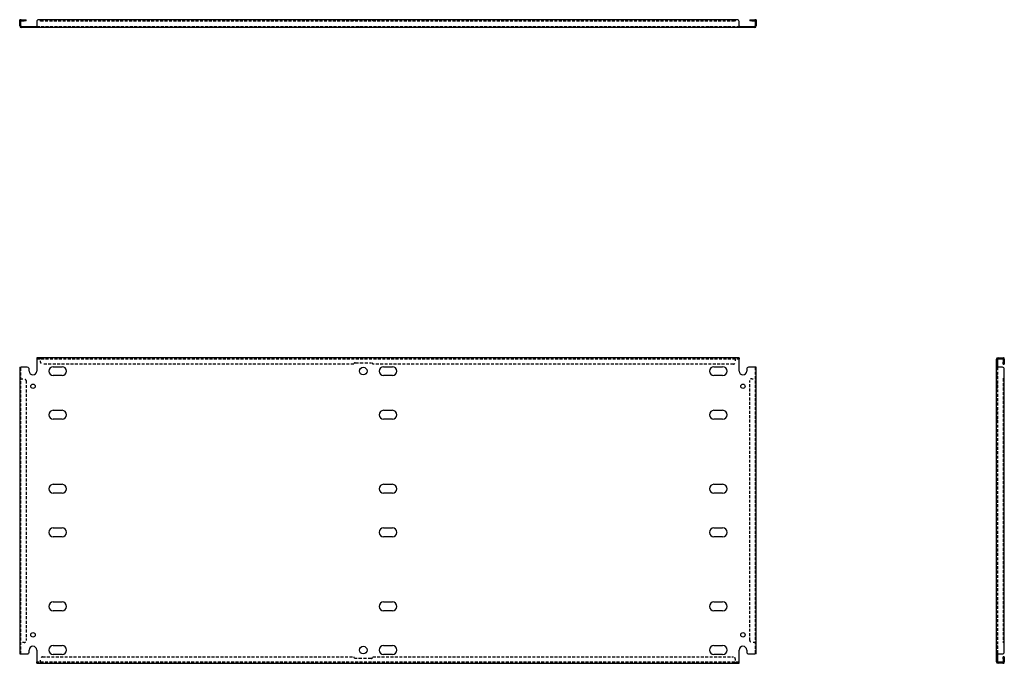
# Model space of a CAD drawing. Header units: inches. Extents: x 13 to 336, y 24 to 153.
# Tile 1 of 2: x 13 to 78, y 24 to 66. Entities that reach past the tile are written whole.
import ezdxf

# ---------------------------------------------------------------- set-up
doc = ezdxf.new("R2010")
doc.units = ezdxf.units.IN
doc.header["$MEASUREMENT"] = 0
doc.linetypes.add('DASHED_SPACE', pattern=[0.2067, 0.1654, -0.0413])
doc.layers.add('Hidden Edges(ANSI)', color=7, linetype='DASHED_SPACE', lineweight=25)
doc.layers.add('Visible Edges(ANSI)', color=7, linetype='Continuous', lineweight=25)

msp = doc.modelspace()

# ---------------------------------------------------------------- linework, layer by layer
at = {"layer": 'Hidden Edges(ANSI)', "ltscale": 0.129419}
for p, q in [((13.321, 66.138), (13.253, 66.138)), ((35.253, 66.237), (35.253, 66.169)), ((36.503, 66.169), (36.503, 66.237)), ((61.685, 66.138), (61.753, 66.138)), ((13.983, 65.725), (13.983, 65.793)), ((14.273, 65.725), (14.273, 65.793)), ((15.172, 65.725), (15.172, 65.793)), ((16.334, 65.725), (16.334, 65.793)), ((35.628, 65.725), (35.628, 65.793)), ((36.128, 65.725), (36.128, 65.793)), ((36.922, 65.725), (36.922, 65.793)), ((38.084, 65.725), (38.084, 65.793)), ((58.672, 65.725), (58.672, 65.793)), ((59.834, 65.725), (59.834, 65.793)), ((60.733, 65.793), (60.733, 65.725)), ((61.023, 65.793), (61.023, 65.725)), ((14.628, 43.897), (14.628, 43.965)), ((14.628, 43.897), (14.628, 43.965)), ((60.378, 43.897), (60.378, 43.965)), ((60.378, 43.897), (60.378, 43.965)), ((77.992, 43.897), (77.992, 43.965)), ((78.092, 43.641), (78.024, 43.641)), ((77.58, 43.38), (77.648, 43.38)), ((77.648, 42.84), (77.58, 42.84)), ((77.58, 42.8), (77.648, 42.8)), ((13.321, 42.59), (13.253, 42.59)), ((13.321, 42.59), (13.253, 42.59)), ((61.685, 42.59), (61.753, 42.59)), ((61.685, 42.59), (61.753, 42.59)), ((77.648, 42.235), (77.58, 42.235)), ((77.648, 41.945), (77.58, 41.945)), ((77.58, 40.505), (77.648, 40.505)), ((77.58, 39.925), (77.648, 39.925)), ((77.58, 35.63), (77.648, 35.63)), ((77.58, 35.05), (77.648, 35.05)), ((77.58, 32.755), (77.648, 32.755)), ((77.58, 32.175), (77.648, 32.175)), ((77.58, 27.88), (77.648, 27.88)), ((77.58, 27.3), (77.648, 27.3)), ((77.58, 25.86), (77.648, 25.86)), ((77.58, 25.57), (77.648, 25.57)), ((13.321, 25.215), (13.253, 25.215)), ((13.321, 25.215), (13.253, 25.215)), ((61.685, 25.215), (61.753, 25.215)), ((61.685, 25.215), (61.753, 25.215)), ((77.58, 25.005), (77.648, 25.005)), ((77.58, 24.965), (77.648, 24.965)), ((77.58, 24.425), (77.648, 24.425)), ((78.092, 24.165), (78.024, 24.165)), ((14.628, 23.908), (14.628, 23.84)), ((14.628, 23.908), (14.628, 23.84)), ((60.378, 23.908), (60.378, 23.84)), ((60.378, 23.908), (60.378, 23.84)), ((77.992, 23.908), (77.992, 23.84))]:
    msp.add_line(p, q, dxfattribs=at)
at = {"layer": 'Hidden Edges(ANSI)', "ltscale": 1.158823}
msp.add_line((14.628, 66.169), (60.378, 66.169), dxfattribs=at)
at = {"layer": 'Hidden Edges(ANSI)', "ltscale": 1.159348}
for p, q in [((14.378, 65.793), (60.628, 65.793)), ((14.378, 43.897), (60.628, 43.897)), ((60.628, 23.908), (14.378, 23.908))]:
    msp.add_line(p, q, dxfattribs=at)
at = {"layer": 'Hidden Edges(ANSI)', "ltscale": 0.092649}
for p, q in [((14.628, 43.897), (14.628, 43.866)), ((60.378, 43.897), (60.378, 43.866)), ((13.321, 42.59), (13.352, 42.59)), ((61.685, 42.59), (61.654, 42.59)), ((13.321, 25.215), (13.352, 25.215)), ((61.685, 25.215), (61.654, 25.215)), ((14.628, 23.908), (14.628, 23.939)), ((60.378, 23.908), (60.378, 23.939))]:
    msp.add_line(p, q, dxfattribs=at)
at = {"layer": 'Hidden Edges(ANSI)', "ltscale": 0.369411}
for p, q in [((14.628, 43.672), (14.628, 43.866)), ((60.378, 43.866), (60.378, 43.672)), ((13.352, 42.59), (13.546, 42.59)), ((61.46, 42.59), (61.654, 42.59)), ((13.546, 25.215), (13.352, 25.215)), ((61.654, 25.215), (61.46, 25.215)), ((14.628, 23.939), (14.628, 24.133)), ((60.378, 24.133), (60.378, 23.939))]:
    msp.add_line(p, q, dxfattribs=at)
at = {"layer": 'Hidden Edges(ANSI)', "ltscale": 1.166795}
for p, q in [((35.253, 43.547), (14.753, 43.547)), ((14.753, 24.258), (35.253, 24.258))]:
    msp.add_line(p, q, dxfattribs=at)
at = {"layer": 'Hidden Edges(ANSI)', "ltscale": 1.28568}
for p, q in [((35.346, 43.641), (36.409, 43.641)), ((36.409, 24.165), (35.346, 24.165))]:
    msp.add_line(p, q, dxfattribs=at)
at = {"layer": 'Hidden Edges(ANSI)', "ltscale": 1.160614}
for p, q in [((60.253, 43.547), (36.503, 43.547)), ((36.503, 24.258), (60.253, 24.258))]:
    msp.add_line(p, q, dxfattribs=at)
at = {"layer": 'Hidden Edges(ANSI)', "ltscale": 1.155898}
for p, q in [((13.321, 24.465), (13.321, 43.34)), ((61.685, 43.34), (61.685, 24.465)), ((77.648, 43.34), (77.648, 24.465))]:
    msp.add_line(p, q, dxfattribs=at)
at = {"layer": 'Hidden Edges(ANSI)', "ltscale": 1.166895}
for p, q in [((13.671, 42.465), (13.671, 25.34)), ((61.335, 25.34), (61.335, 42.465))]:
    msp.add_line(p, q, dxfattribs=at)
at = {"layer": 'Hidden Edges(ANSI)', "ltscale": 1.167486}
msp.add_line((78.024, 42.59), (78.024, 25.215), dxfattribs=at)
at = {"layer": 'Hidden Edges(ANSI)', "ltscale": 0.236041}
for centre, start, end in [((13.352, 66.138), 108.24804, 180), ((61.654, 66.138), 0, 71.75196), ((77.993, 43.866), 18.24804, 90), ((77.993, 23.939), 270, 341.75196)]:
    msp.add_arc(centre, 0.099, start, end, dxfattribs=at)
at = {"layer": 'Hidden Edges(ANSI)', "ltscale": 0.373886}
for centre, start, end in [((14.753, 43.672), 180, 270), ((60.253, 43.672), 270, 0), ((13.546, 42.465), 0, 90), ((61.46, 42.465), 90, 180), ((13.546, 25.34), 270, 0), ((61.46, 25.34), 180, 270), ((14.753, 24.133), 90, 180), ((60.253, 24.133), 0, 90)]:
    msp.add_arc(centre, 0.125, start, end, dxfattribs=at)
at = {"layer": 'Hidden Edges(ANSI)', "ltscale": 0.279642}
for centre, start, end in [((35.346, 43.547), 90, 180), ((36.409, 43.547), 0, 90), ((35.346, 24.258), 180, 270), ((36.409, 24.258), 270, 0)]:
    msp.add_arc(centre, 0.0935, start, end, dxfattribs=at)
at = {"layer": 'Visible Edges(ANSI)'}
for p, q in [((13.253, 66.112), (13.253, 66.237)), ((13.321, 66.237), (13.253, 66.237)), ((13.321, 66.237), (13.321, 66.112)), ((13.352, 66.237), (13.546, 66.237)), ((13.352, 66.169), (13.546, 66.169)), ((13.546, 66.237), (13.671, 66.237)), ((13.671, 66.169), (13.546, 66.169)), ((13.671, 66.169), (13.671, 66.237)), ((14.628, 66.237), (14.503, 66.237)), ((60.378, 66.237), (14.628, 66.237)), ((14.628, 66.138), (14.628, 66.237)), ((14.628, 66.237), (14.628, 66.138)), ((14.628, 66.138), (14.628, 66.138)), ((14.628, 66.138), (14.628, 66.138)), ((60.378, 66.237), (60.378, 66.138)), ((60.378, 66.237), (60.378, 66.138)), ((60.503, 66.237), (60.378, 66.237)), ((60.378, 66.138), (60.378, 66.138)), ((60.378, 66.138), (60.378, 66.138)), ((61.335, 66.237), (61.46, 66.237)), ((61.335, 66.237), (61.335, 66.169)), ((61.46, 66.169), (61.335, 66.169)), ((61.46, 66.237), (61.654, 66.237)), ((61.46, 66.169), (61.654, 66.169)), ((61.685, 66.112), (61.685, 66.237)), ((61.753, 66.237), (61.685, 66.237)), ((61.753, 66.237), (61.753, 66.112)), ((13.253, 65.824), (13.253, 66.112)), ((13.321, 65.824), (13.321, 66.112)), ((13.352, 65.793), (13.753, 65.793)), ((13.753, 65.725), (13.352, 65.725)), ((13.753, 65.793), (13.878, 65.793)), ((13.878, 65.725), (13.753, 65.725)), ((13.878, 65.725), (13.878, 65.793)), ((13.878, 65.793), (14.378, 65.793)), ((14.378, 65.725), (13.878, 65.725)), ((14.378, 66.112), (14.378, 65.824)), ((14.378, 65.824), (14.378, 65.725)), ((60.628, 65.725), (14.378, 65.725)), ((60.628, 65.824), (60.628, 66.112)), ((60.628, 65.824), (60.628, 65.725)), ((60.628, 65.793), (61.128, 65.793)), ((61.128, 65.725), (60.628, 65.725)), ((61.128, 65.793), (61.253, 65.793)), ((61.128, 65.793), (61.128, 65.725)), ((61.253, 65.725), (61.128, 65.725)), ((61.253, 65.793), (61.654, 65.793)), ((61.654, 65.725), (61.253, 65.725)), ((61.685, 66.112), (61.685, 65.824)), ((61.753, 66.112), (61.753, 65.824)), ((60.628, 43.965), (14.378, 43.965)), ((14.378, 43.965), (14.378, 43.866)), ((14.378, 43.866), (14.378, 43.09)), ((60.628, 43.965), (60.628, 43.866)), ((60.628, 43.09), (60.628, 43.866)), ((77.58, 43.34), (77.58, 43.866)), ((77.648, 43.866), (77.648, 43.34)), ((77.679, 43.965), (77.967, 43.965)), ((77.679, 43.897), (77.967, 43.897)), ((77.967, 43.965), (78.092, 43.965)), ((78.092, 43.897), (77.967, 43.897)), ((78.024, 43.866), (78.024, 43.672)), ((78.024, 43.547), (78.024, 43.672)), ((78.024, 43.547), (78.092, 43.547)), ((78.092, 43.897), (78.092, 43.965)), ((78.092, 43.866), (78.092, 43.672)), ((78.092, 43.672), (78.092, 43.547)), ((13.253, 43.34), (13.352, 43.34)), ((13.253, 43.34), (13.253, 24.465)), ((13.753, 43.34), (13.352, 43.34)), ((13.878, 43.09), (13.878, 43.215)), ((15.462, 43.38), (16.044, 43.38)), ((16.044, 42.8), (15.462, 42.8)), ((37.212, 43.38), (37.794, 43.38)), ((37.794, 42.8), (37.212, 42.8)), ((58.962, 43.38), (59.544, 43.38)), ((59.544, 42.8), (58.962, 42.8)), ((61.128, 43.215), (61.128, 43.09)), ((61.654, 43.34), (61.253, 43.34)), ((61.753, 43.34), (61.654, 43.34)), ((61.753, 24.465), (61.753, 43.34)), ((77.58, 24.465), (77.58, 43.34)), ((77.679, 43.34), (77.58, 43.34)), ((77.967, 43.34), (77.679, 43.34)), ((78.092, 42.59), (78.092, 43.215)), ((77.992, 42.59), (77.992, 42.59)), ((77.992, 42.59), (78.092, 42.59)), ((77.993, 42.59), (77.992, 42.59)), ((78.092, 42.59), (77.993, 42.59)), ((78.092, 25.215), (78.092, 42.59)), ((15.462, 40.505), (16.044, 40.505)), ((37.212, 40.505), (37.794, 40.505)), ((58.962, 40.505), (59.544, 40.505)), ((16.044, 39.925), (15.462, 39.925)), ((37.794, 39.925), (37.212, 39.925)), ((59.544, 39.925), (58.962, 39.925)), ((15.462, 35.63), (16.044, 35.63)), ((16.044, 35.05), (15.462, 35.05)), ((37.212, 35.63), (37.794, 35.63)), ((37.794, 35.05), (37.212, 35.05)), ((58.962, 35.63), (59.544, 35.63)), ((59.544, 35.05), (58.962, 35.05)), ((15.462, 32.755), (16.044, 32.755)), ((37.212, 32.755), (37.794, 32.755)), ((58.962, 32.755), (59.544, 32.755)), ((16.044, 32.175), (15.462, 32.175)), ((37.794, 32.175), (37.212, 32.175)), ((59.544, 32.175), (58.962, 32.175)), ((15.462, 27.88), (16.044, 27.88)), ((16.044, 27.3), (15.462, 27.3)), ((37.212, 27.88), (37.794, 27.88)), ((37.794, 27.3), (37.212, 27.3)), ((58.962, 27.88), (59.544, 27.88)), ((59.544, 27.3), (58.962, 27.3)), ((13.878, 24.59), (13.878, 24.715)), ((14.378, 24.715), (14.378, 23.939)), ((15.462, 25.005), (16.044, 25.005)), ((37.212, 25.005), (37.794, 25.005)), ((58.962, 25.005), (59.544, 25.005)), ((60.628, 23.939), (60.628, 24.715)), ((61.128, 24.715), (61.128, 24.59)), ((78.092, 25.215), (77.992, 25.215)), ((77.992, 25.215), (77.992, 25.215)), ((77.992, 25.215), (77.993, 25.215)), ((78.092, 25.215), (77.993, 25.215)), ((78.092, 24.59), (78.092, 25.215)), ((13.253, 24.465), (13.352, 24.465)), ((13.352, 24.465), (13.753, 24.465)), ((16.044, 24.425), (15.462, 24.425)), ((37.794, 24.425), (37.212, 24.425)), ((59.544, 24.425), (58.962, 24.425)), ((61.253, 24.465), (61.654, 24.465)), ((61.753, 24.465), (61.654, 24.465)), ((77.679, 24.465), (77.58, 24.465)), ((77.58, 23.939), (77.58, 24.465)), ((77.648, 24.465), (77.648, 23.939)), ((77.679, 24.465), (77.967, 24.465)), ((78.024, 24.133), (78.024, 24.258)), ((78.092, 24.258), (78.024, 24.258)), ((78.024, 24.133), (78.024, 23.939)), ((78.092, 24.258), (78.092, 24.133)), ((78.092, 24.133), (78.092, 23.939)), ((14.378, 23.84), (14.378, 23.939)), ((14.378, 23.84), (60.628, 23.84)), ((60.628, 23.84), (60.628, 23.939)), ((77.967, 23.908), (77.679, 23.908)), ((77.967, 23.84), (77.679, 23.84)), ((77.967, 23.908), (78.092, 23.908)), ((78.092, 23.84), (77.967, 23.84)), ((78.092, 23.84), (78.092, 23.908))]:
    msp.add_line(p, q, dxfattribs=at)
for centre, radius in [((35.878, 43.09), 0.25), ((14.128, 42.09), 0.145), ((60.878, 42.09), 0.145), ((14.128, 25.715), 0.145), ((60.878, 25.715), 0.145), ((35.878, 24.715), 0.25)]:
    msp.add_circle(centre, radius, dxfattribs=at)
for centre, radius, start, end in [((13.352, 66.138), 0.099, 90, 108.24804), ((13.352, 66.138), 0.031, 90, 180), ((14.503, 66.112), 0.125, 90, 180), ((60.503, 66.112), 0.125, 0, 90), ((61.654, 66.138), 0.099, 71.75196, 90), ((61.654, 66.138), 0.031, 0, 90), ((13.352, 65.824), 0.099, 180, 270), ((13.352, 65.824), 0.031, 180, 270), ((61.654, 65.824), 0.099, 270, 0), ((61.654, 65.824), 0.031, 270, 0), ((77.679, 43.866), 0.099, 90, 180), ((77.679, 43.866), 0.031, 90, 180), ((77.993, 43.866), 0.031, 0, 90), ((77.993, 43.866), 0.099, 0, 18.24804), ((13.753, 43.215), 0.125, 0, 90), ((14.128, 43.09), 0.25, 180, 0), ((15.462, 43.09), 0.29, 90, 270), ((16.044, 43.09), 0.29, 270, 90), ((37.212, 43.09), 0.29, 90, 270), ((37.794, 43.09), 0.29, 270, 90), ((58.962, 43.09), 0.29, 90, 270), ((59.544, 43.09), 0.29, 270, 90), ((60.878, 43.09), 0.25, 180, 0), ((61.253, 43.215), 0.125, 90, 180), ((77.967, 43.215), 0.125, 0, 90), ((15.462, 40.215), 0.29, 90, 270), ((16.044, 40.215), 0.29, 270, 90), ((37.212, 40.215), 0.29, 90, 270), ((37.794, 40.215), 0.29, 270, 90), ((58.962, 40.215), 0.29, 90, 270), ((59.544, 40.215), 0.29, 270, 90), ((15.462, 35.34), 0.29, 90, 270), ((16.044, 35.34), 0.29, 270, 90), ((37.212, 35.34), 0.29, 90, 270), ((37.794, 35.34), 0.29, 270, 90), ((58.962, 35.34), 0.29, 90, 270), ((59.544, 35.34), 0.29, 270, 90), ((15.462, 32.465), 0.29, 90, 270), ((16.044, 32.465), 0.29, 270, 90), ((37.212, 32.465), 0.29, 90, 270), ((37.794, 32.465), 0.29, 270, 90), ((58.962, 32.465), 0.29, 90, 270), ((59.544, 32.465), 0.29, 270, 90), ((15.462, 27.59), 0.29, 90, 270), ((16.044, 27.59), 0.29, 270, 90), ((37.212, 27.59), 0.29, 90, 270), ((37.794, 27.59), 0.29, 270, 90), ((58.962, 27.59), 0.29, 90, 270), ((59.544, 27.59), 0.29, 270, 90), ((14.128, 24.715), 0.25, 0, 180), ((15.462, 24.715), 0.29, 90, 270), ((16.044, 24.715), 0.29, 270, 90), ((37.212, 24.715), 0.29, 90, 270), ((37.794, 24.715), 0.29, 270, 90), ((58.962, 24.715), 0.29, 90, 270), ((59.544, 24.715), 0.29, 270, 90), ((60.878, 24.715), 0.25, 0, 180), ((13.753, 24.59), 0.125, 270, 0), ((61.253, 24.59), 0.125, 180, 270), ((77.967, 24.59), 0.125, 270, 0), ((77.679, 23.939), 0.099, 180, 270), ((77.679, 23.939), 0.031, 180, 270), ((77.993, 23.939), 0.031, 270, 0), ((77.993, 23.939), 0.099, 341.75196, 0)]:
    msp.add_arc(centre, radius, start, end, dxfattribs=at)

doc.saveas('drawing.dxf')
